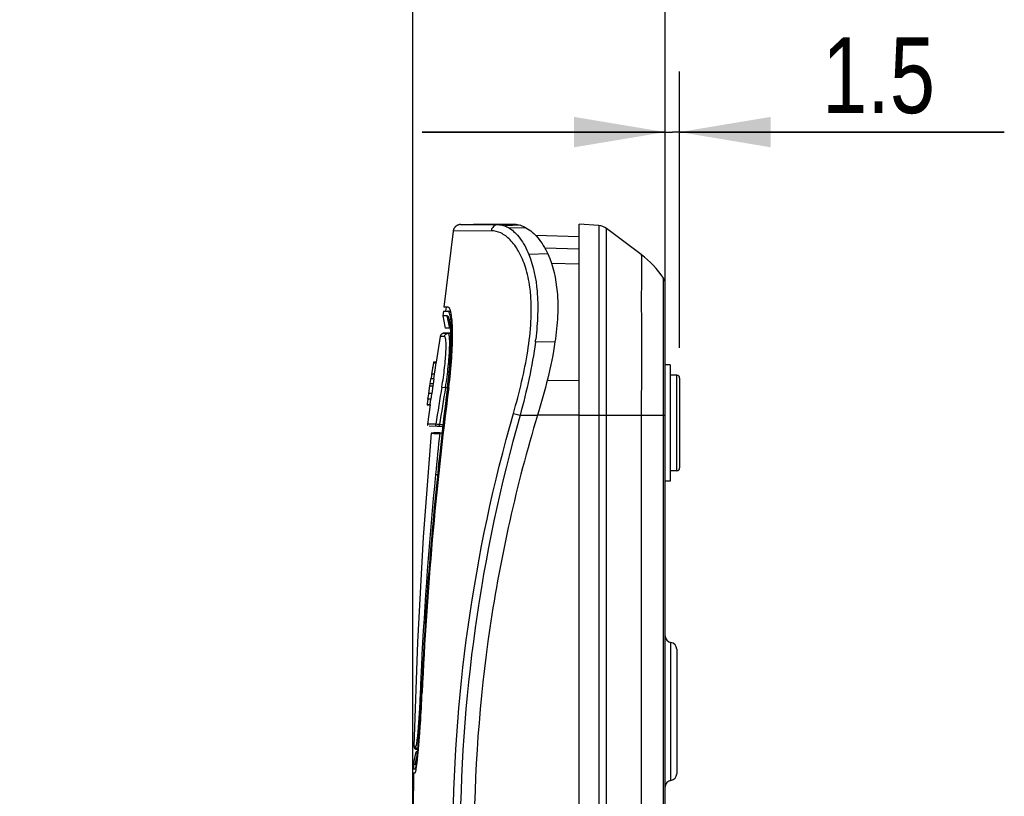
# Model space of a CAD drawing. Header units: inches. Extents: x 0 to 17, y 0 to 11.
# Tile 13 of 23: x 6 to 8, y 7.6 to 9.2. Entities that reach past the tile are written whole.
import ezdxf

# ---------------------------------------------------------------- set-up
doc = ezdxf.new("R2010")
doc.units = ezdxf.units.IN
doc.header["$LTSCALE"] = 0.935
doc.header["$MEASUREMENT"] = 0
doc.layers.get('0').update_dxf_attribs({"linetype": 'CONTINUOUS'})
doc.layers.add('1', color=7, linetype='CONTINUOUS')
doc.styles.get("Standard").update_dxf_attribs({"font": 'txt', "width": 0.8})
doc.dimstyles.new('DIMSTYLE_1', dxfattribs={"dimtxt": 0.15625, "dimasz": 0.1875, "dimexe": 0.125, "dimexo": 0.0625, "dimgap": 0.039062, "dimtad": 0, "dimtih": 1, "dimtoh": 1, "dimdec": 1, "dimlfac": 2, "dimzin": 4, "dimdsep": 46, "dimtxsty": 'Standard', "dimblk": '_FILLED', "dimblk1": '_FILLED', "dimblk2": '_FILLED', "dimcen": 0.09, "dimazin": 1, "dimtfac": 1, "dimtofl": 0, "dimtmove": 0, "dimatfit": 3, "dimldrblk": '_FILLED', "dimfxl": 1, "dimtolj": 1, "dimtzin": 4, "dimarcsym": 0})
doc.dimstyles.new('DIMSTYLE_2', dxfattribs={"dimtxt": 0.15625, "dimasz": 0.1875, "dimexe": 0.125, "dimexo": 0.0625, "dimgap": 0.039062, "dimtad": 0, "dimtih": 1, "dimtoh": 1, "dimlfac": 2, "dimzin": 4, "dimdsep": 46, "dimtxsty": 'Standard', "dimblk": '_FILLED', "dimblk1": '_FILLED', "dimblk2": '_FILLED', "dimcen": 0.09, "dimazin": 1, "dimtfac": 1, "dimtofl": 0, "dimtmove": 0, "dimatfit": 3, "dimldrblk": '_FILLED', "dimfxl": 1, "dimtolj": 1, "dimtzin": 4, "dimarcsym": 0})

# ---------------------------------------------------------------- blocks, each defined once
blk = doc.blocks.new('_FILLED')
at = {"color": 0, "linetype": 'ByBlock'}
blk.add_solid([(0, 0), (-1, 0.167), (-1, -0.167)], dxfattribs=at)
blk = doc.blocks.new('*D4')
at = {"color": 7, "linetype": 'Continuous', "transparency": 16777216}
for p, q in [((7.3461, 8.6808), (7.3461, 9.0552)), ((7.3756, 8.4861), (7.3756, 9.0552)), ((7.3461, 8.9302), (6.8461, 8.9302)), ((6.8461, 8.9302), (7.3609, 8.9302)), ((8.0441, 8.9302), (7.3609, 8.9302)), ((7.3756, 8.9302), (8.0441, 8.9302))]:
    blk.add_line(p, q, dxfattribs=at)
at = {"color": 7, "linetype": 'Continuous', "transparency": 16777216, "xscale": 0.1875, "yscale": 0.1875, "zscale": 0.1875}
blk.add_blockref('_FILLED', (7.3461, 8.9302), dxfattribs=at)
at = {"color": 7, "linetype": 'Continuous', "transparency": 16777216, "xscale": 0.1875, "yscale": 0.1875, "zscale": 0.1875, "rotation": 180}
blk.add_blockref('_FILLED', (7.3756, 8.9302), dxfattribs=at)
at = {"color": 7, "linetype": 'Continuous', "transparency": 16777216, "insert": (7.6691, 9.1255), "char_height": 0.15625, "width": 0.375, "attachment_point": 1, "line_spacing_factor": 0.9}
blk.add_mtext('1.5', dxfattribs=at)
blk = doc.blocks.new('*D5')
at = {"color": 7, "linetype": 'Continuous', "transparency": 16777216}
for p, q in [((6.8268, 7.5234), (6.8268, 9.5014)), ((7.3461, 8.4096), (7.3461, 9.5014)), ((7.0865, 9.3764), (6.0173, 9.3764)), ((6.8268, 9.3764), (7.0865, 9.3764)), ((7.3461, 9.3764), (7.0865, 9.3764))]:
    blk.add_line(p, q, dxfattribs=at)
at = {"color": 7, "linetype": 'Continuous', "transparency": 16777216, "xscale": 0.1875, "yscale": 0.1875, "zscale": 0.1875}
for p, rotation in [((6.8268, 9.3764), 180.0000000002), ((7.3461, 9.3764), 2e-10)]:
    blk.add_blockref('_FILLED', p, dxfattribs=dict(at, rotation=rotation))
at = {"color": 7, "linetype": 'Continuous', "transparency": 16777216, "insert": (6.5173, 9.5717), "char_height": 0.15625, "width": 0.5, "attachment_point": 3, "line_spacing_factor": 0.9}
blk.add_mtext('26.4', dxfattribs=at)

msp = doc.modelspace()

# ---------------------------------------------------------------- linework, layer by layer
at = {"color": 7, "linetype": 'Continuous'}
for p, q in [((6.92461, 8.73987), (6.95137, 8.7408)), ((6.92461, 8.73986), (6.94958, 8.73981)), ((6.92461, 8.73986), (6.95139, 8.7398)), ((6.94958, 8.73981), (7.0019, 8.73971)), ((6.95139, 8.7408), (7.03291, 8.7408)), ((7.0019, 8.73972), (7.03291, 8.7408)), ((7.04793, 8.73837), (7.0154, 8.73724)), ((6.90955, 8.72617), (6.89028, 8.56954)), ((6.98775, 8.72701), (6.90955, 8.72618)), ((6.98775, 8.727), (6.90955, 8.72618)), ((7.05949, 8.73326), (7.02576, 8.73211)), ((7.16895, 8.71426), (7.07937, 8.71739)), ((7.10442, 8.67922), (7.06555, 8.67808)), ((7.09789, 8.69197), (7.16895, 8.68966)), ((7.11188, 8.66027), (7.16895, 8.65858)), ((6.88937, 8.56166), (6.88826, 8.55182)), ((6.88937, 8.56166), (6.90428, 8.56166)), ((6.8996, 8.56954), (6.89028, 8.56954)), ((6.8949, 8.56954), (6.89386, 8.56166)), ((6.88826, 8.55182), (6.89314, 8.52653)), ((6.89742, 8.55182), (6.88826, 8.55182)), ((6.90269, 8.52653), (6.89742, 8.55182)), ((6.9082, 8.52723), (6.90735, 8.5416)), ((6.89053, 8.51597), (6.90457, 8.51634)), ((6.89926, 8.51594), (6.89053, 8.51597)), ((6.90269, 8.52653), (6.89314, 8.52653)), ((6.90458, 8.51608), (6.89926, 8.51594)), ((6.90448, 8.51945), (6.90403, 8.52671)), ((6.90673, 8.5178), (6.90637, 8.52723)), ((6.90838, 8.52086), (6.9082, 8.52723)), ((6.88296, 8.50932), (6.87483, 8.45631)), ((6.89172, 8.50935), (6.88296, 8.50932)), ((6.89172, 8.5093), (6.88296, 8.50933)), ((7.11922, 8.49807), (7.07879, 8.49753)), ((6.86886, 8.45474), (6.86521, 8.43137)), ((6.86886, 8.45474), (6.86827, 8.45107)), ((6.86905, 8.45614), (6.86886, 8.45474)), ((6.86886, 8.45474), (6.87481, 8.45476)), ((6.87501, 8.45628), (6.86905, 8.45614)), ((6.87118, 8.43155), (6.87481, 8.45476)), ((6.87423, 8.45117), (6.87481, 8.45476)), ((6.87481, 8.45476), (6.87501, 8.45628)), ((6.86585, 8.43561), (6.86519, 8.43137)), ((6.87119, 8.43155), (6.86522, 8.43136)), ((6.86638, 8.43907), (6.86585, 8.43561)), ((6.86724, 8.44454), (6.86638, 8.43907)), ((6.86827, 8.45107), (6.86724, 8.44454)), ((6.86978, 8.42179), (6.87119, 8.43155)), ((6.87116, 8.43155), (6.87177, 8.43547)), ((6.87177, 8.43547), (6.87231, 8.43897)), ((6.87231, 8.43897), (6.87316, 8.44442)), ((6.87316, 8.44442), (6.87423, 8.45117)), ((6.86178, 8.40773), (6.86234, 8.41152)), ((6.86234, 8.41152), (6.86297, 8.41584)), ((6.86828, 8.41152), (6.86234, 8.41152)), ((6.86297, 8.41584), (6.86311, 8.41681)), ((6.86311, 8.41681), (6.86363, 8.42033)), ((6.86363, 8.42033), (6.86384, 8.42177)), ((6.86477, 8.4282), (6.86384, 8.42177)), ((6.86978, 8.42179), (6.86384, 8.42177)), ((6.86522, 8.43136), (6.86477, 8.4282)), ((6.86828, 8.41152), (6.86774, 8.40784)), ((6.86978, 8.42179), (6.86828, 8.41152)), ((7.10342, 8.4192), (7.16895, 8.41878)), ((6.85922, 8.39062), (6.85938, 8.39166)), ((6.85947, 8.39165), (6.8618, 8.40773)), ((6.8654, 8.39154), (6.85947, 8.39165)), ((6.8618, 8.40773), (6.86776, 8.40784)), ((6.8653, 8.39155), (6.86516, 8.3906)), ((6.86776, 8.40784), (6.8654, 8.39154)), ((6.88634, 8.40522), (6.89384, 8.40396)), ((6.89384, 8.40396), (6.89396, 8.40475)), ((6.89384, 8.40396), (6.89791, 8.40407)), ((6.89791, 8.40418), (6.89795, 8.4045)), ((6.89791, 8.40418), (6.89795, 8.4045)), ((6.89947, 8.40418), (6.90067, 8.40418)), ((6.85637, 8.37073), (6.85602, 8.36836)), ((6.85776, 8.38038), (6.85637, 8.37073)), ((6.85776, 8.38038), (6.85922, 8.39062)), ((6.8637, 8.38038), (6.85776, 8.38038)), ((6.86194, 8.36826), (6.8637, 8.38038)), ((6.86205, 8.36897), (6.86308, 8.37607)), ((6.86308, 8.37607), (6.8637, 8.38038)), ((6.86516, 8.3906), (6.8637, 8.38038)), ((6.86194, 8.36826), (6.85602, 8.36836)), ((6.8562, 8.36834), (6.85617, 8.3681)), ((6.85621, 8.36834), (6.85617, 8.3681)), ((6.8619, 8.36796), (6.85617, 8.3681)), ((6.86194, 8.36826), (6.85647, 8.32898)), ((7.03361, 8.35086), (7.04724, 8.34699)), ((7.04724, 8.34699), (7.08335, 8.347)), ((7.16895, 8.34713), (7.08338, 8.3471)), ((6.87387, 8.32839), (6.85647, 8.32898)), ((6.87766, 8.32384), (6.8603, 8.32451)), ((6.88147, 8.32772), (6.87387, 8.32839)), ((6.87699, 8.32811), (6.87418, 8.32836)), ((6.88147, 8.32772), (6.87699, 8.32811)), ((6.8815, 8.32377), (6.87766, 8.32384)), ((6.88931, 8.32758), (6.88147, 8.32772)), ((6.8815, 8.32377), (6.88147, 8.32772)), ((6.88887, 8.32364), (6.8815, 8.32377)), ((6.88219, 8.31099), (6.88745, 8.31109)), ((6.88731, 8.30981), (6.88203, 8.30973)), ((6.87327, 8.22514), (6.87776, 8.2247)), ((6.8442, 7.82932), (6.84746, 7.82916)), ((6.84442, 7.77636), (6.84183, 7.77647)), ((6.8458, 7.77623), (6.84516, 7.77623)), ((6.83655, 7.65876), (6.83947, 7.69244)), ((6.83658, 7.69266), (6.83656, 7.69243)), ((6.83746, 7.65873), (6.83998, 7.68888)), ((6.8382, 7.65911), (6.84086, 7.69202)), ((6.83998, 7.68888), (6.84023, 7.69221)), ((6.82897, 7.66521), (6.83249, 7.66523)), ((6.82827, 7.62861), (6.83358, 7.65418)), ((6.83169, 7.62859), (6.83482, 7.64368)), ((6.83607, 7.65418), (6.83358, 7.65418)), ((6.83452, 7.63194), (6.83694, 7.65328)), ((6.835, 7.65919), (6.83655, 7.65917)), ((6.83607, 7.65405), (6.83655, 7.65876)), ((6.8362, 7.63855), (6.83767, 7.65331)), ((6.83694, 7.65328), (6.83697, 7.6536)), ((6.83697, 7.6536), (6.83746, 7.65873)), ((6.83767, 7.65331), (6.83771, 7.65366)), ((6.82827, 7.62861), (6.82811, 7.61875)), ((6.82827, 7.6286), (6.83169, 7.62859)), ((6.83366, 7.61889), (6.83538, 7.63138)), ((6.83538, 7.63138), (6.8362, 7.63855)), ((6.82798, 7.61087), (6.83137, 7.61087)), ((6.82811, 7.61875), (6.83354, 7.61875))]:
    msp.add_line(p, q, dxfattribs=at)
for points in [[(6.92461, 8.73986), (6.92452, 8.73986), (6.92397, 8.73982), (6.9234, 8.73977), (6.92279, 8.73968), (6.92217, 8.73956), (6.92153, 8.73942), (6.92088, 8.73925), (6.92024, 8.73905), (6.91959, 8.73882), (6.91895, 8.73856), (6.9183, 8.73826), (6.91766, 8.73794), (6.91701, 8.73757), (6.91637, 8.73717), (6.91573, 8.73673), (6.9151, 8.73624), (6.91449, 8.7357), (6.91389, 8.73511), (6.91331, 8.73448), (6.91276, 8.73379), (6.91223, 8.73306), (6.91173, 8.73229), (6.91127, 8.73147), (6.91084, 8.7306), (6.91046, 8.72969), (6.91012, 8.72873), (6.90984, 8.72774), (6.90963, 8.72671), (6.90955, 8.72618)], [(6.95139, 8.7408), (6.9605, 8.74079), (6.98776, 8.74078), (7.03291, 8.7408)], [(6.95139, 8.7398), (6.95913, 8.73978), (7.0019, 8.73972)], [(6.89053, 8.51597), (6.89039, 8.51597), (6.89007, 8.51595), (6.88972, 8.51591), (6.88934, 8.51585), (6.88895, 8.51577), (6.88856, 8.51567), (6.88816, 8.51554), (6.88776, 8.51539), (6.88735, 8.51521), (6.88694, 8.515), (6.88654, 8.51477), (6.88614, 8.5145), (6.88575, 8.5142), (6.88537, 8.51387), (6.885, 8.5135), (6.88466, 8.51311), (6.88433, 8.51269), (6.88403, 8.51224), (6.88376, 8.51176), (6.88352, 8.51126), (6.88331, 8.51073), (6.88314, 8.51019), (6.88301, 8.50963), (6.88296, 8.50932)], [(6.864, 8.31004), (6.8476, 8.09594), (6.83586, 7.87973), (6.82897, 7.66521)], [(6.85647, 8.32898), (6.85643, 8.32845), (6.85673, 8.32695), (6.85742, 8.32583)], [(6.87387, 8.32839), (6.86895, 8.32851), (6.86475, 8.32862), (6.86107, 8.32873), (6.85825, 8.32884), (6.85666, 8.32894), (6.85647, 8.32898)], [(6.82897, 7.66521), (6.82901, 7.66435), (6.82965, 7.66232), (6.83097, 7.66066), (6.83278, 7.65957), (6.83477, 7.65918)], [(6.82798, 7.61087), (6.82682, 7.46117), (6.83216, 7.13912)]]:
    msp.add_lwpolyline(points, dxfattribs=at)
for centre, radius, start, end in [((6.99336, 8.68129), 0.06027, 57.47894, 57.99846), ((6.86756, 8.55204), 0.038, 15.75707, 17.97838), ((6.6856, 8.5228), 0.22254, 4.84632, 5.6414), ((6.6933, 8.51058), 0.21135, 4.37859, 5.02357), ((6.59426, 8.5046), 0.31057, 2.41, 2.74109), ((6.50396, 8.50781), 0.40289, 1.11298, 1.42), ((6.48072, 8.51223), 0.42775, 0.759, 1.15595), ((6.32691, 8.59224), 0.75782, 352.82012, 353.29326), ((14.57783, 7.43363), 7.741, 172.797454, 177.463432), ((14.41763, 7.43103), 7.5797, 172.623484, 177.389711), ((15.35925, 6.99039), 8.59022, 170.52005, 171.039247), ((15.33816, 6.99503), 8.56106, 170.527478, 171.04442), ((15.17527, 7.40977), 8.34194, 173.806587, 174.39075), ((14.82184, 7.4425), 7.98701, 174.376616, 177.224586), ((14.57405, 7.45654), 7.73884, 177.23959, 177.630707), ((6.83676, 7.66509), 0.00591, 178.72347, 180.00136), ((6.8384, 7.66511), 0.00593, 232.87906, 252.10723), ((6.15729, 7.72578), 0.68256, 353.81986, 353.96776), ((5.36272, 7.79109), 1.48138, 354.67694, 354.88858), ((6.57167, 7.66784), 0.26529, 351.9912, 352.22296), ((6.71436, 7.63873), 0.12095, 349.96338, 350.55784)]:
    msp.add_arc(centre, radius, start, end, dxfattribs=at)
for points, knots in [([(7.0019, 8.73971), (6.9986, 8.73958), (6.9918, 8.73679), (6.98838, 8.73036), (6.98775, 8.727)], [0, 0, 0, 0, 0.492399, 1, 1, 1, 1]), ([(7.0019, 8.73971), (7.00303, 8.73971), (7.00761, 8.73949), (7.01215, 8.73843), (7.0154, 8.73724)], [0, 0, 0, 0, 0.2457046, 1, 1, 1, 1]), ([(7.0154, 8.73724), (7.01623, 8.73694), (7.01965, 8.73559), (7.02293, 8.73386), (7.02531, 8.7324)], [0, 0, 0, 0, 0.2401503, 1, 1, 1, 1]), ([(7.03289, 8.7408), (7.03414, 8.7408), (7.03923, 8.74059), (7.04427, 8.73954), (7.04793, 8.73837)], [0, 0, 0, 0, 0.2448853, 1, 1, 1, 1]), ([(7.04793, 8.73837), (7.04891, 8.73806), (7.05289, 8.73666), (7.05671, 8.73483), (7.0595, 8.73326)], [0, 0, 0, 0, 0.2425061, 1, 1, 1, 1]), ([(7.05843, 8.65205), (7.05479, 8.66338), (7.04635, 8.68355), (7.02896, 8.70787), (7.00932, 8.72332), (6.99449, 8.72693), (6.98775, 8.727)], [0, 0, 0, 0, 0.3272239, 0.5959033, 0.8145792, 1, 1, 1, 1]), ([(7.02576, 8.73211), (7.02967, 8.72959), (7.03739, 8.72322), (7.04787, 8.71114), (7.05761, 8.69589), (7.06299, 8.68431), (7.06555, 8.67808)], [0, 0, 0, 0, 0.2047299, 0.4383594, 0.7028674, 1, 1, 1, 1]), ([(7.0595, 8.73326), (7.06869, 8.72805), (7.08669, 8.71176), (7.09895, 8.69115), (7.10442, 8.67921)], [0, 0, 0, 0, 0.4459271, 1, 1, 1, 1]), ([(7.06555, 8.67808), (7.07504, 8.65408), (7.08325, 8.61261), (7.08417, 8.55383), (7.08157, 8.52089), (7.07955, 8.50374)], [0, 0, 0, 0, 0.4389467, 0.7062551, 1, 1, 1, 1]), ([(7.10442, 8.67921), (7.11561, 8.65479), (7.12484, 8.61143), (7.12543, 8.55019), (7.12183, 8.51589), (7.11921, 8.49806)], [0, 0, 0, 0, 0.4385445, 0.7059454, 1, 1, 1, 1]), ([(7.06927, 8.59484), (7.06884, 8.60008), (7.06679, 8.6194), (7.06276, 8.63855), (7.05843, 8.65205)], [0, 0, 0, 0, 0.2705794, 1, 1, 1, 1]), ([(7.03361, 8.35085), (7.03974, 8.37229), (7.051, 8.41481), (7.06383, 8.47785), (7.0708, 8.53783), (7.07077, 8.57659), (7.06927, 8.59484)], [0, 0, 0, 0, 0.2699877, 0.5323202, 0.7783478, 1, 1, 1, 1]), ([(6.90483, 8.54463), (6.9045, 8.5471), (6.90378, 8.55139), (6.90255, 8.55627), (6.90135, 8.55911), (6.90042, 8.56073), (6.89932, 8.56166), (6.89863, 8.56166)], [0, 0, 0, 0, 0.3991602, 0.6943253, 0.8036045, 0.8886681, 1, 1, 1, 1]), ([(6.9037, 8.56377), (6.90343, 8.56462), (6.90286, 8.56613), (6.90178, 8.56824), (6.90046, 8.56953), (6.8996, 8.56953)], [0, 0, 0, 0, 0.3669247, 0.6486518, 1, 1, 1, 1]), ([(6.90707, 8.54467), (6.90673, 8.54806), (6.90601, 8.554), (6.90483, 8.55988), (6.90413, 8.56236)], [0, 0, 0, 0, 0.5685245, 1, 1, 1, 1]), ([(6.90177, 8.54361), (6.90149, 8.54483), (6.90091, 8.54698), (6.89986, 8.54981), (6.89843, 8.55182), (6.89742, 8.55182)], [0, 0, 0, 0, 0.3894414, 0.6811354, 1, 1, 1, 1]), ([(6.90384, 8.52908), (6.90371, 8.53054), (6.90322, 8.5354), (6.90253, 8.54026), (6.90177, 8.54361)], [0, 0, 0, 0, 0.2978786, 1, 1, 1, 1]), ([(6.90637, 8.52723), (6.90629, 8.52885), (6.90594, 8.53467), (6.9054, 8.54047), (6.90483, 8.54463)], [0, 0, 0, 0, 0.2791131, 1, 1, 1, 1]), ([(6.89172, 8.50935), (6.89201, 8.5111), (6.89386, 8.5145), (6.89748, 8.51589), (6.89925, 8.51594)], [0, 0, 0, 0, 0.5006994, 1, 1, 1, 1]), ([(6.89396, 8.40475), (6.89505, 8.41193), (6.89706, 8.42603), (6.89951, 8.44658), (6.90127, 8.46557), (6.90217, 8.48008), (6.90248, 8.49035), (6.90252, 8.49686), (6.90238, 8.50247), (6.90208, 8.50714), (6.90163, 8.51082), (6.90112, 8.51325), (6.90058, 8.51467), (6.90015, 8.51548), (6.8996, 8.51593), (6.89926, 8.51593)], [0, 0, 0, 0, 0.1937599, 0.3801035, 0.5519514, 0.7025366, 0.7679762, 0.8259828, 0.8760319, 0.9177049, 0.9507062, 0.9749503, 0.9838681, 0.9907911, 1, 1, 1, 1]), ([(6.89795, 8.4045), (6.9005, 8.42494), (6.90347, 8.45491), (6.905, 8.4927), (6.90488, 8.50993), (6.90456, 8.51766)], [0, 0, 0, 0, 0.5445549, 0.7956044, 1, 1, 1, 1]), ([(6.89942, 8.40412), (6.90196, 8.42414), (6.90573, 8.46124), (6.90711, 8.49854), (6.90678, 8.51564)], [0, 0, 0, 0, 0.5412897, 1, 1, 1, 1]), ([(6.90067, 8.40418), (6.90327, 8.42447), (6.90709, 8.46231), (6.90866, 8.50034), (6.90843, 8.5179)], [0, 0, 0, 0, 0.5382234, 1, 1, 1, 1]), ([(6.90269, 8.52647), (6.90305, 8.52647), (6.90355, 8.52632), (6.90395, 8.52604), (6.90405, 8.52596)], [0, 0, 0, 0, 0.7253343, 1, 1, 1, 1]), ([(6.88634, 8.40522), (6.88854, 8.4184), (6.89134, 8.43762), (6.89383, 8.4622), (6.89475, 8.47582), (6.89507, 8.48545), (6.8951, 8.49154), (6.89495, 8.4968), (6.89464, 8.50116), (6.89417, 8.5046), (6.89364, 8.50687), (6.89309, 8.50818), (6.89263, 8.50895), (6.89207, 8.50935), (6.89172, 8.50935)], [0, 0, 0, 0, 0.3798121, 0.5517391, 0.7023381, 0.7677294, 0.8256472, 0.8755761, 0.9171166, 0.9500059, 0.9742099, 0.9831672, 0.9902018, 1, 1, 1, 1]), ([(7.07881, 8.49752), (7.07563, 8.47254), (7.06642, 8.42201), (7.05426, 8.37215), (7.04723, 8.34699)], [0, 0, 0, 0, 0.4908835, 1, 1, 1, 1]), ([(7.11921, 8.49806), (7.11553, 8.47293), (7.1051, 8.4221), (7.09105, 8.37222), (7.08338, 8.34697)], [0, 0, 0, 0, 0.4904821, 1, 1, 1, 1]), ([(6.84516, 7.77623), (6.84979, 7.8812), (6.86363, 8.09096), (6.88621, 8.29995), (6.89947, 8.40418)], [0, 0, 0, 0, 0.4999988, 1, 1, 1, 1]), ([(7.03343, 6.57367), (6.95108, 6.86125), (6.86686, 7.46233), (6.95124, 8.06338), (7.03363, 8.35085)], [0, 0, 0, 0, 0.5000772, 1, 1, 1, 1]), ([(7.04721, 8.347), (6.96567, 8.0603), (6.88188, 7.46125), (6.9659, 6.86222), (7.04759, 6.57547)], [0, 0, 0, 0, 0.4999226, 1, 1, 1, 1]), ([(7.08335, 8.347), (7.03962, 8.2039), (6.97428, 7.91045), (6.94166, 7.46125), (6.96902, 7.0866), (7.02363, 6.79202), (7.06186, 6.64705), (7.08379, 6.57546)], [0, 0, 0, 0, 0.2499497, 0.4999119, 0.7498742, 0.8749378, 1, 1, 1, 1]), ([(6.88219, 8.31099), (6.88077, 8.31094), (6.87813, 8.31085), (6.87444, 8.3107), (6.87132, 8.31057), (6.86876, 8.31045), (6.86698, 8.31035), (6.86584, 8.31028), (6.86519, 8.31023), (6.8647, 8.31018), (6.86432, 8.31014), (6.86413, 8.31009), (6.864, 8.31007), (6.86399, 8.31004)], [0, 0, 0, 0, 0.2332146, 0.435529, 0.60703, 0.7475772, 0.8570828, 0.9001977, 0.9355585, 0.9631725, 0.9830549, 0.995248, 1, 1, 1, 1]), ([(6.86399, 8.31004), (6.86399, 8.31002), (6.86413, 8.30999), (6.8643, 8.30996), (6.86467, 8.30993), (6.86515, 8.3099), (6.86578, 8.30987), (6.86691, 8.30984), (6.86867, 8.3098), (6.87121, 8.30977), (6.87432, 8.30975), (6.87798, 8.30973), (6.88062, 8.30973), (6.88203, 8.30973)], [0, 0, 0, 0, 0.0041721, 0.0157593, 0.0350971, 0.0622612, 0.0972974, 0.1402378, 0.249708, 0.3902837, 0.5620961, 0.7655931, 1, 1, 1, 1]), ([(6.87766, 8.32384), (6.87658, 8.32386), (6.87433, 8.32491), (6.8737, 8.32731), (6.87387, 8.32839)], [0, 0, 0, 0, 0.4986497, 1, 1, 1, 1]), ([(6.84183, 7.77647), (6.8412, 7.76112), (6.83974, 7.73316), (6.83773, 7.70524), (6.83658, 7.69266)], [0, 0, 0, 0, 0.5488915, 1, 1, 1, 1]), ([(6.83946, 7.69244), (6.83996, 7.69885), (6.84195, 7.72678), (6.84346, 7.75475), (6.84442, 7.7763)], [0, 0, 0, 0, 0.2295358, 1, 1, 1, 1]), ([(6.84023, 7.69221), (6.84072, 7.6987), (6.84268, 7.72669), (6.84422, 7.7547), (6.84517, 7.77622)], [0, 0, 0, 0, 0.2322575, 1, 1, 1, 1]), ([(6.84086, 7.69202), (6.84134, 7.69858), (6.84329, 7.72663), (6.84484, 7.75471), (6.8458, 7.77623)], [0, 0, 0, 0, 0.2340497, 1, 1, 1, 1]), ([(6.83656, 7.69243), (6.83637, 7.69039), (6.836, 7.68655), (6.83543, 7.68115), (6.83488, 7.6765), (6.83435, 7.67264), (6.83386, 7.66957), (6.83341, 7.66736), (6.83304, 7.66603), (6.83273, 7.66542), (6.83257, 7.66526), (6.83249, 7.66523)], [0, 0, 0, 0, 0.2226425, 0.4193573, 0.5889026, 0.730439, 0.8430357, 0.9251285, 0.9761008, 0.9909329, 1, 1, 1, 1]), ([(6.83085, 7.66509), (6.83085, 7.66436), (6.83114, 7.66282), (6.83244, 7.66083), (6.8344, 7.65951), (6.83593, 7.6592), (6.83665, 7.65918)], [0, 0, 0, 0, 0.2412329, 0.5012508, 0.7605651, 1, 1, 1, 1]), ([(6.83482, 7.66038), (6.83409, 7.66094), (6.83287, 7.66243), (6.83247, 7.66431), (6.83249, 7.66523)], [0, 0, 0, 0, 0.4998868, 1, 1, 1, 1]), ([(6.83311, 7.63236), (6.83367, 7.63497), (6.83466, 7.64161), (6.83545, 7.64828), (6.83588, 7.6523)], [0, 0, 0, 0, 0.3978491, 1, 1, 1, 1]), ([(6.83151, 7.61875), (6.83163, 7.61875), (6.83191, 7.61902), (6.83236, 7.62004), (6.83296, 7.62231), (6.83367, 7.62609), (6.83413, 7.62912), (6.83437, 7.63088)], [0, 0, 0, 0, 0.0281845, 0.0806664, 0.2713569, 0.5783562, 1, 1, 1, 1]), ([(6.83169, 7.62859), (6.83183, 7.62859), (6.83213, 7.62895), (6.83261, 7.63017), (6.83291, 7.63141), (6.83311, 7.63236)], [0, 0, 0, 0, 0.097974, 0.2907807, 1, 1, 1, 1]), ([(6.83137, 7.61087), (6.83158, 7.61087), (6.83202, 7.61157), (6.83242, 7.61279), (6.83296, 7.61498), (6.83328, 7.61666), (6.83345, 7.61765)], [0, 0, 0, 0, 0.0872115, 0.2778612, 0.5819046, 1, 1, 1, 1])]:
    msp.add_open_spline(points, degree=3, knots=knots, dxfattribs=at)
at = {"layer": '1', "color": 7, "linetype": 'Continuous'}
for p, q in [((7.16895, 6.18174), (7.16895, 8.7408)), ((7.20964, 8.73754), (7.16895, 8.7408)), ((7.20964, 8.73754), (7.20964, 6.26909)), ((7.2969, 8.6778), (7.225, 8.73173)), ((7.34283, 6.42949), (7.34283, 8.62914)), ((7.34611, 6.44853), (7.34611, 8.61825)), ((7.22505, 8.38644), (7.22513, 8.4391)), ((7.22513, 8.4391), (7.22513, 8.44306)), ((7.29704, 8.44922), (7.2969, 8.34709)), ((7.35596, 8.45065), (7.34611, 8.45117)), ((7.35596, 8.45065), (7.35596, 8.21153)), ((7.36974, 8.42952), (7.35596, 8.42952)), ((7.36974, 8.23267), (7.36974, 8.42952)), ((7.37564, 8.42361), (7.37564, 8.23857)), ((7.22502, 8.36361), (7.22505, 8.38644)), ((7.225, 8.34709), (7.22502, 8.36361)), ((7.225, 8.34709), (7.22502, 8.36357)), ((7.16895, 8.34709), (7.34611, 8.34709)), ((7.225, 6.27609), (7.225, 8.34709)), ((7.2969, 8.34709), (7.2969, 6.57544)), ((7.36974, 8.23267), (7.35596, 8.23267)), ((7.35596, 8.21153), (7.34611, 8.21101)), ((7.35793, 7.59514), (7.35793, 7.87888)), ((7.36974, 7.86525), (7.36974, 7.60877))]:
    msp.add_line(p, q, dxfattribs=at)
for centre, radius, start, end in [((7.20729, 8.70811), 0.02953, 53.1301, 85.42608), ((7.17879, 8.52032), 0.19685, 33.55694, 53.12976), ((7.32643, 8.61825), 0.01969, 0, 33.55731), ((7.36974, 8.42361), 0.00591, 0, 90), ((7.36974, 8.23857), 0.00591, 270, 360), ((7.35989, 7.89252), 0.01378, 180, 261.78679), ((7.35596, 7.86525), 0.01378, 0, 81.78679), ((7.35596, 7.60877), 0.01378, 278.21321, 360), ((7.35989, 7.5815), 0.01378, 98.21321, 180)]:
    msp.add_arc(centre, radius, start, end, dxfattribs=at)
for points, knots in [([(7.22513, 8.44306), (7.22516, 8.46298), (7.22521, 8.50145), (7.22512, 8.55654), (7.22501, 8.59916), (7.22501, 8.63004), (7.22505, 8.6504), (7.22511, 8.66868), (7.22517, 8.68479), (7.22519, 8.69862), (7.22518, 8.70868), (7.22516, 8.71553), (7.22513, 8.71973), (7.22511, 8.72331), (7.22508, 8.72625), (7.22506, 8.72853), (7.22505, 8.73005), (7.22502, 8.73092), (7.22504, 8.73134), (7.22499, 8.73157), (7.22503, 8.73171), (7.225, 8.73173)], [0, 0, 0, 0, 0.2070976, 0.3997269, 0.5725599, 0.6499742, 0.720648, 0.7841226, 0.8400324, 0.88804, 0.9278458, 0.9445829, 0.9591664, 0.9715649, 0.9817471, 0.9896884, 0.995381, 0.9973824, 0.9988196, 0.9996921, 1, 1, 1, 1]), ([(7.2969, 8.6778), (7.29693, 8.67772), (7.29687, 8.67737), (7.29695, 8.6766), (7.29693, 8.67531), (7.29697, 8.67352), (7.29699, 8.67122), (7.29702, 8.66716), (7.29705, 8.66087), (7.29706, 8.65189), (7.29705, 8.64105), (7.29701, 8.62841), (7.29694, 8.60817), (7.29689, 8.57898), (7.29697, 8.53984), (7.29707, 8.49594), (7.29706, 8.4652), (7.29704, 8.44922)], [0, 0, 0, 0, 0.0011341, 0.0045248, 0.0101558, 0.0180105, 0.0280721, 0.0403186, 0.0712607, 0.1106224, 0.1581506, 0.213559, 0.2765409, 0.4238403, 0.596578, 0.7902856, 1, 1, 1, 1])]:
    msp.add_open_spline(points, degree=3, knots=knots, dxfattribs=at)

# ---------------------------------------------------------------- dimensions: what is measured, and where the dimension line sits
at = {"color": 7, "linetype": 'Continuous'}
for base, p1, p2, dimstyle, picture, middle in [((6.82682, 9.37643), (7.34611, 8.34709), (6.82682, 7.46094), 'DIMSTYLE_1', '*D5', (6.27122, 9.37643)), ((7.34611, 8.93023), (7.37564, 8.42361), (7.34611, 8.61825), 'DIMSTYLE_2', '*D4', (7.87614, 8.93023))]:
    dim = msp.add_linear_dim(base=base, p1=p1, p2=p2, angle=180, dimstyle=dimstyle, override={"dimtad": 1, "dimtih": 0, "dimtoh": 0}, dxfattribs=at)
    dim.commit()
    dim.dimension.update_dxf_attribs({"geometry": picture, "text_midpoint": middle, "dimtype": 160})

doc.saveas('drawing.dxf')
